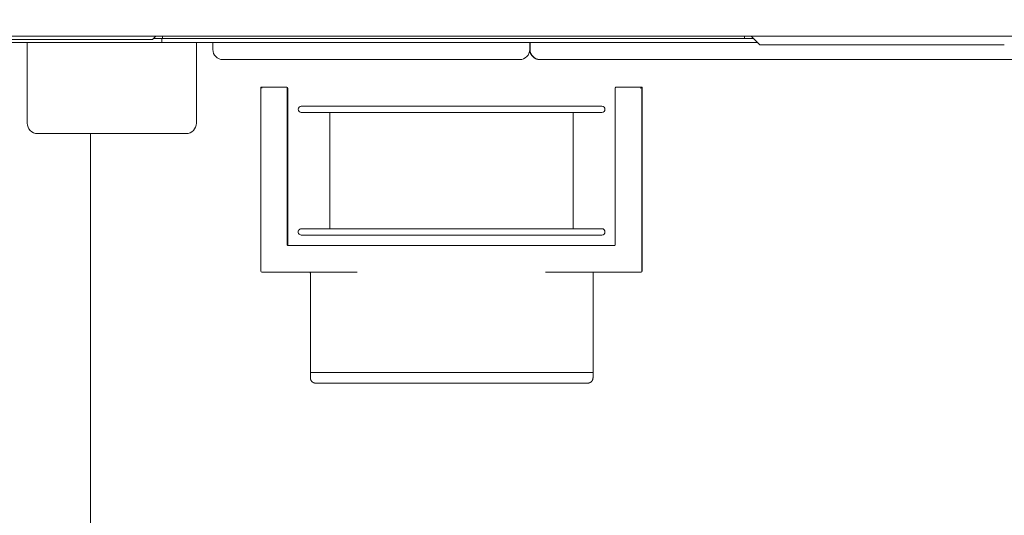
# Model space of a CAD drawing. Extents: x 0 to 59450, y 0 to 42050.
# Tile 108 of 256: x 27082 to 28012, y 6784 to 7252. Entities that reach past the tile are written whole.
import ezdxf

# ---------------------------------------------------------------- set-up
doc = ezdxf.new("R2010")
doc.units = 0
doc.header["$LTSCALE"] = 20
doc.header["$MEASUREMENT"] = 0
doc.layers.get('0').update_dxf_attribs({"linetype": 'CONTINUOUS'})
doc.layers.get('Defpoints').update_dxf_attribs({"linetype": 'CONTINUOUS'})
doc.dimstyles.new('DXF001', dxfattribs={"dimtxt": 3.1, "dimasz": 2, "dimexe": 2, "dimexo": 0.8, "dimgap": 0.09, "dimtad": 1, "dimdsep": 46, "dimtxsty": 'STANDARD', "dimcen": 0.09, "dimazin": 2, "dimtfac": 0.645161, "dimtdec": 4, "dimtmove": 0, "dimatfit": 3, "dimfxl": 1, "dimtvp": 0.66129, "dimtolj": 1, "dimtzin": 0, "dimarcsym": 0})

# ---------------------------------------------------------------- blocks, each defined once
blk = doc.blocks.new('_OPEN')
at = {"color": 0, "linetype": 'ByBlock', "lineweight": -2}
for p, q in [((-1, 0.166667), (0, 0)), ((0, 0), (-1, -0.166667)), ((0, 0), (-1, 0))]:
    blk.add_line(p, q, dxfattribs=at)
blk = doc.blocks.new('*D30')
at = {"color": 0, "linetype": 'Continuous', "lineweight": -2}
for p, q in [((29198.94, 9314.54), (23516.2, 9314.54)), ((23518.2, 9312.54), (23518.2, 6317.04)), ((29202.69, 6315.04), (23516.2, 6315.04))]:
    blk.add_line(p, q, dxfattribs=at)
at = {"layer": 'Defpoints', "color": 0, "linetype": 'Continuous'}
for p in [(29199.74, 9314.54), (23518.2, 6315.04), (29203.49, 6315.04)]:
    blk.add_point(p, dxfattribs=at)
at = {"color": 0, "linetype": 'Continuous', "lineweight": -2, "xscale": 2, "yscale": 2, "zscale": 2}
for p, rotation in [((23518.2, 9314.54), 90), ((23518.2, 6315.04), 270)]:
    blk.add_blockref('_OPEN', p, dxfattribs=dict(at, rotation=rotation))
at = {"color": 0, "linetype": 'Continuous', "lineweight": 13, "insert": (23468.11, 7988.69), "char_height": 100, "attachment_point": 5, "rotation": 90}
blk.add_mtext('\\A1;\\A1;3000', dxfattribs=at)

msp = doc.modelspace()

# ---------------------------------------------------------------- linework, layer by layer
at = {"color": 3, "linetype": 'Continuous', "lineweight": 13}
for p, q in [((25290.108, 7236.774), (28972.067, 7236.774)), ((27175.81, 7233.774), (26995.815, 7233.774)), ((27177.416, 7230.774), (26997.421, 7230.774)), ((27088.624, 7230.774), (27088.624, 7154.774)), ((27206.019, 7233.774), (27175.81, 7233.774)), ((27216.017, 7230.774), (27177.416, 7230.774)), ((27207.136, 7233.774), (27206.019, 7233.774)), ((27207.137, 7233.773), (27210.137, 7236.774)), ((27208.137, 7234.774), (27216.017, 7234.774)), ((27216.018, 7234.774), (27216.018, 7230.774)), ((27216.018, 7234.774), (27255.739, 7234.774)), ((27255.739, 7230.774), (27216.018, 7230.774)), ((27216.578, 7236.774), (27216.578, 7234.774)), ((27248.624, 7154.774), (27248.624, 7230.774)), ((27255.739, 7234.774), (27725.727, 7234.774)), ((27725.727, 7230.774), (27255.739, 7230.774)), ((27264.124, 7224.274), (27264.124, 7230.774)), ((27563.624, 7230.775), (27563.624, 7224.274)), ((27563.919, 7230.774), (27563.919, 7224.275)), ((27725.727, 7234.774), (27766.006, 7234.774)), ((27766.006, 7230.774), (27725.727, 7230.774)), ((27766.006, 7234.774), (27767.123, 7234.774)), ((27767.123, 7230.774), (27766.006, 7230.774)), ((27766.565, 7234.774), (27766.565, 7236.775)), ((27767.123, 7234.774), (27775.006, 7234.774)), ((27779.005, 7230.774), (27767.123, 7230.774)), ((27773.005, 7236.774), (27781.005, 7228.774)), ((27563.965, 7221.745), (27563.949, 7221.807)), ((27805.83, 7228.774), (27781.005, 7228.774)), ((27985.826, 7228.774), (27805.83, 7228.774)), ((28011, 7228.774), (27985.826, 7228.774)), ((28012.117, 7228.774), (28011, 7228.774)), ((27554.124, 7214.774), (27273.624, 7214.774)), ((27564.849, 7219.609), (27564.883, 7219.55)), ((27566.52, 7217.445), (27566.459, 7217.504)), ((27568.674, 7215.88), (27568.615, 7215.912)), ((27568.674, 7215.88), (27568.756, 7215.838)), ((27573.123, 7214.773), (27573.03, 7214.774)), ((27573.419, 7214.774), (27573.124, 7214.774)), ((27574.152, 7214.774), (27573.419, 7214.774)), ((28373.696, 7214.774), (27574.152, 7214.774)), ((27333.427, 7188.774), (27309.427, 7188.774)), ((27309.427, 7188.774), (27309.427, 7014.775)), ((27309.444, 7188.754), (27309.45, 7188.749)), ((27309.45, 7188.749), (27309.456, 7188.742)), ((27309.456, 7188.742), (27309.462, 7188.735)), ((27309.462, 7188.735), (27309.469, 7188.728)), ((27309.469, 7188.728), (27309.477, 7188.72)), ((27309.477, 7188.72), (27309.485, 7188.711)), ((27309.485, 7188.711), (27309.494, 7188.702)), ((27309.494, 7188.702), (27309.504, 7188.692)), ((27309.504, 7188.692), (27309.514, 7188.682)), ((27309.514, 7188.682), (27309.524, 7188.671)), ((27309.524, 7188.671), (27309.535, 7188.659)), ((27309.535, 7188.659), (27309.546, 7188.648)), ((27309.546, 7188.648), (27309.558, 7188.635)), ((27309.558, 7188.635), (27309.57, 7188.623)), ((27309.57, 7188.623), (27309.582, 7188.61)), ((27309.582, 7188.61), (27309.595, 7188.596)), ((27309.595, 7188.596), (27309.609, 7188.583)), ((27309.609, 7188.583), (27309.622, 7188.569)), ((27309.934, 7188.264), (27309.953, 7188.247)), ((27309.953, 7188.247), (27309.971, 7188.23)), ((27309.971, 7188.23), (27309.99, 7188.212)), ((27309.99, 7188.212), (27310.009, 7188.195)), ((27310.009, 7188.195), (27310.028, 7188.177)), ((27333.832, 7188.774), (27333.427, 7188.774)), ((27334.426, 7187.773), (27334.425, 7187.821)), ((27334.427, 7039.774), (27334.427, 7187.774)), ((27334.831, 7187.774), (27334.831, 7039.774)), ((27644.419, 7187.773), (27644.419, 7039.774)), ((27645.417, 7188.774), (27645.37, 7188.772)), ((27645.419, 7188.774), (27669.418, 7188.774)), ((27668.824, 7188.195), (27668.805, 7188.177)), ((27668.843, 7188.212), (27668.824, 7188.195)), ((27668.862, 7188.23), (27668.843, 7188.212)), ((27668.88, 7188.247), (27668.862, 7188.23)), ((27668.899, 7188.264), (27668.88, 7188.247)), ((27668.918, 7188.281), (27668.899, 7188.264)), ((27669.215, 7188.569), (27669.201, 7188.554)), ((27669.229, 7188.583), (27669.215, 7188.569)), ((27669.242, 7188.596), (27669.229, 7188.583)), ((27669.256, 7188.61), (27669.242, 7188.596)), ((27669.268, 7188.623), (27669.256, 7188.61)), ((27669.281, 7188.635), (27669.268, 7188.623)), ((27669.293, 7188.648), (27669.281, 7188.635)), ((27669.304, 7188.659), (27669.293, 7188.648)), ((27669.315, 7188.671), (27669.304, 7188.659)), ((27669.326, 7188.682), (27669.315, 7188.671)), ((27669.336, 7188.692), (27669.326, 7188.682)), ((27669.418, 7188.774), (27669.418, 7014.774)), ((27669.823, 7188.774), (27669.418, 7188.774)), ((27669.823, 7179.772), (27669.823, 7188.774)), ((27669.418, 7181.774), (27669.451, 7181.774)), ((27669.425, 7104.739), (27669.425, 7180.774)), ((27669.427, 7181.712), (27669.428, 7181.769)), ((27669.427, 7181.654), (27669.427, 7181.712)), ((27669.427, 7181.595), (27669.427, 7181.654)), ((27669.427, 7181.535), (27669.427, 7181.595)), ((27669.427, 7181.475), (27669.427, 7181.535)), ((27669.427, 7181.413), (27669.427, 7181.475)), ((27669.427, 7181.351), (27669.427, 7181.413)), ((27669.427, 7181.289), (27669.427, 7181.351)), ((27669.427, 7181.226), (27669.427, 7181.289)), ((27669.427, 7181.162), (27669.427, 7181.226)), ((27669.427, 7181.098), (27669.427, 7181.162)), ((27669.427, 7181.033), (27669.427, 7181.098)), ((27669.427, 7180.969), (27669.427, 7181.033)), ((27669.427, 7180.903), (27669.427, 7180.969)), ((27669.427, 7180.838), (27669.427, 7180.903)), ((27669.427, 7180.773), (27669.427, 7180.838)), ((27669.428, 7181.985), (27669.429, 7182.036)), ((27669.428, 7181.933), (27669.428, 7181.985)), ((27669.428, 7181.879), (27669.428, 7181.933)), ((27669.428, 7181.824), (27669.428, 7181.879)), ((27669.428, 7181.769), (27669.428, 7181.824)), ((27669.429, 7182.181), (27669.43, 7182.226)), ((27669.429, 7182.134), (27669.429, 7182.181)), ((27669.429, 7182.086), (27669.429, 7182.134)), ((27669.429, 7182.036), (27669.429, 7182.086)), ((27669.43, 7182.353), (27669.431, 7182.391)), ((27669.43, 7182.312), (27669.43, 7182.353)), ((27669.43, 7182.27), (27669.43, 7182.312)), ((27669.43, 7182.226), (27669.43, 7182.27)), ((27669.431, 7182.463), (27669.432, 7182.496)), ((27669.431, 7182.428), (27669.431, 7182.463)), ((27669.431, 7182.391), (27669.431, 7182.428)), ((27669.432, 7182.555), (27669.433, 7182.58)), ((27669.432, 7182.527), (27669.432, 7182.555)), ((27669.432, 7182.496), (27669.432, 7182.527)), ((27669.433, 7182.58), (27669.433, 7182.607)), ((27669.434, 7182.682), (27669.434, 7182.683)), ((27669.451, 7181.774), (27669.78, 7181.774)), ((27669.778, 7181.773), (27669.779, 7181.829)), ((27669.779, 7181.885), (27669.78, 7181.939)), ((27669.779, 7181.829), (27669.779, 7181.885)), ((27669.78, 7181.992), (27669.781, 7182.044)), ((27669.78, 7181.939), (27669.78, 7181.992)), ((27669.781, 7182.095), (27669.782, 7182.144)), ((27669.781, 7182.044), (27669.781, 7182.095)), ((27669.782, 7182.193), (27669.783, 7182.239)), ((27669.782, 7182.144), (27669.782, 7182.193)), ((27669.783, 7182.284), (27669.784, 7182.328)), ((27669.783, 7182.239), (27669.783, 7182.284)), ((27669.784, 7182.37), (27669.785, 7182.41)), ((27669.784, 7182.328), (27669.784, 7182.37)), ((27669.785, 7182.41), (27669.786, 7182.448)), ((27669.786, 7182.484), (27669.787, 7182.519)), ((27669.786, 7182.448), (27669.786, 7182.484)), ((27669.796, 7182.774), (27669.796, 7182.766)), ((27669.816, 7179.774), (27669.816, 7014.774)), ((27347.678, 7170.774), (27631.678, 7170.774)), ((27347.678, 7170.774), (27631.678, 7170.774)), ((27631.678, 7164.774), (27347.678, 7164.774)), ((27631.678, 7164.774), (27347.678, 7164.774)), ((27374.678, 7164.774), (27374.678, 7054.774)), ((27604.678, 7054.774), (27604.678, 7164.774)), ((27098.624, 7144.774), (27238.624, 7144.774)), ((27148.624, 7144.774), (27148.624, 6341.674)), ((27347.678, 7054.774), (27631.678, 7054.774)), ((27347.678, 7054.774), (27631.678, 7054.774)), ((27347.678, 7048.774), (27631.678, 7048.774)), ((27347.678, 7048.774), (27631.678, 7048.774)), ((27334.83, 7039.774), (27334.831, 7039.726)), ((27335.426, 7038.773), (27335.378, 7038.775)), ((27335.427, 7038.774), (27643.419, 7038.774)), ((27643.42, 7038.773), (27643.468, 7038.775)), ((27310.427, 7013.774), (27400.366, 7013.774)), ((27356.269, 7012.859), (27356.269, 6918.772)), ((27356.271, 7012.859), (27356.271, 7012.857)), ((27356.278, 7012.774), (27356.277, 7012.776)), ((27668.418, 7013.774), (27578.48, 7013.774)), ((27623.4, 6918.772), (27623.4, 7012.954)), ((27624.385, 7013.774), (27624.337, 7013.773)), ((27668.816, 7013.774), (27668.419, 7013.774)), ((27356.269, 6918.774), (27415.85, 6918.774)), ((27356.269, 6918.772), (27356.269, 6913.773)), ((27415.85, 6918.774), (27562.981, 6918.774)), ((27562.981, 6918.774), (27623.4, 6918.774)), ((27623.4, 6913.773), (27623.4, 6918.772)), ((27356.271, 6913.773), (27356.272, 6913.654)), ((27415.885, 6908.774), (27361.269, 6908.774)), ((27563.016, 6908.774), (27415.885, 6908.774)), ((27618.4, 6908.774), (27563.016, 6908.774)), ((27618.399, 6908.774), (27618.518, 6908.775))]:
    msp.add_line(p, q, dxfattribs=at)
for centre, radius, start, end in [((27273.624, 7224.274), 9.5, 180, 270), ((27554.124, 7224.274), 9.5, 270, 360), ((27583.178, 7224.403), 19.553, 180.376093, 180.803196), ((27570.921, 7224.185), 7.295, 180.438511, 181.312415), ((27571.791, 7224.208), 8.165, 181.333579, 181.840331), ((27590.007, 7224.951), 26.396, 182.182758, 182.304732), ((27573.567, 7224.307), 9.944, 182.402542, 182.76073), ((27571.66, 7224.183), 8.033, 182.535159, 183.007225), ((27572.998, 7224.251), 9.373, 182.993993, 183.38926), ((27573.816, 7224.322), 10.194, 183.51606, 183.873669), ((27573.204, 7224.275), 9.579, 183.840643, 184.223431), ((27572.971, 7224.251), 9.346, 184.178566, 184.57232), ((27573.155, 7224.276), 9.531, 184.637659, 185.023181), ((27573.232, 7224.28), 9.608, 185.005095, 185.387003), ((27573.183, 7224.271), 9.558, 185.362854, 185.746798), ((27573.167, 7224.28), 9.544, 185.810125, 186.194781), ((27573.187, 7224.264), 9.561, 186.08511, 186.468775), ((27573.198, 7224.277), 9.573, 186.536033, 186.919193), ((27573.198, 7224.288), 9.575, 186.986755, 187.369841), ((27573.199, 7224.27), 9.574, 187.26116, 187.644118), ((27573.205, 7224.282), 9.581, 187.71337, 188.096028), ((27573.208, 7224.279), 9.584, 188.07693, 188.459386), ((27573.21, 7224.277), 9.586, 188.441967, 188.824224), ((27573.213, 7224.289), 9.591, 188.89427, 189.276377), ((27573.216, 7224.287), 9.594, 189.25958, 189.641497), ((27573.217, 7224.269), 9.591, 189.538201, 189.919985), ((27573.22, 7224.297), 9.599, 190.080366, 190.461996), ((27573.22, 7224.28), 9.596, 190.359492, 190.741016), ((27573.222, 7224.278), 9.597, 190.727007, 191.108406), ((27573.223, 7224.291), 9.601, 191.182583, 191.563902), ((27573.223, 7224.289), 9.6, 191.552065, 191.933289), ((27573.222, 7224.286), 9.599, 191.921718, 192.302887), ((27573.223, 7224.285), 9.599, 192.291538, 192.672638), ((27573.222, 7224.283), 9.598, 192.661464, 193.042543), ((27573.221, 7224.281), 9.596, 193.033543, 193.414598), ((27573.221, 7224.294), 9.6, 193.490923, 193.871961), ((27573.219, 7224.292), 9.598, 193.86534, 194.24634), ((27573.216, 7224.275), 9.591, 194.150698, 194.531776), ((27573.419, 7224.274), 9.5, 180, 270), ((27573.211, 7224.288), 9.589, 194.612393, 194.993583), ((27583.749, 7227.471), 20.595, 196.142038, 196.675804), ((27571.373, 7223.698), 7.658, 196.205124, 197.300572), ((27572.128, 7223.929), 8.447, 197.27137, 197.915443), ((27588.733, 7229.563), 25.982, 198.473741, 198.636596), ((27573.698, 7224.492), 10.114, 198.629624, 199.092239), ((27571.872, 7223.828), 8.171, 198.888064, 199.49808), ((27573.058, 7224.247), 9.429, 199.486454, 200.002661), ((27573.75, 7224.51), 10.17, 200.063857, 200.534805), ((27573.141, 7224.288), 9.521, 200.571691, 201.077808), ((27572.917, 7224.187), 9.276, 200.993678, 201.515065), ((27573.086, 7224.27), 9.464, 201.604152, 202.114735), ((27573.164, 7224.283), 9.541, 202.013698, 202.51928), ((27573.128, 7224.28), 9.507, 202.583058, 203.090847), ((27573.122, 7224.277), 9.5, 203.089903, 203.598251), ((27573.15, 7224.291), 9.531, 203.608349, 204.115109), ((27573.165, 7224.301), 9.549, 204.129174, 204.634984), ((27573.172, 7224.306), 9.557, 204.649623, 205.155071), ((27573.18, 7224.301), 9.563, 205.105624, 205.610654), ((27573.19, 7224.31), 9.575, 205.631933, 206.136364), ((27573.198, 7224.318), 9.586, 206.155044, 206.659011), ((27573.206, 7224.325), 9.596, 206.680902, 207.184453), ((27573.212, 7224.322), 9.6, 207.14927, 207.652474), ((27573.218, 7224.33), 9.609, 207.677986, 208.18084), ((27573.224, 7224.326), 9.612, 208.146577, 208.649156), ((27573.227, 7224.334), 9.619, 208.681365, 209.183692), ((27573.23, 7224.331), 9.621, 209.156658, 209.658796), ((27573.234, 7224.339), 9.628, 209.691048, 210.193025), ((27573.166, 7224.285), 9.541, 209.750916, 210.162197), ((27573.236, 7224.347), 9.633, 210.228381, 210.730251), ((27573.167, 7224.295), 9.547, 210.217528, 210.628775), ((27573.172, 7224.293), 9.55, 210.603331, 211.014476), ((27573.235, 7224.344), 9.631, 210.714021, 211.215822), ((27573.172, 7224.305), 9.557, 211.073499, 211.484576), ((27573.237, 7224.34), 9.631, 211.192846, 211.694623), ((27573.174, 7224.289), 9.55, 211.396504, 211.807543), ((27573.237, 7224.337), 9.629, 211.678862, 212.180663), ((27573.175, 7224.301), 9.557, 211.86188, 212.272904), ((27573.236, 7224.345), 9.633, 212.222346, 212.724206), ((27573.174, 7224.298), 9.555, 212.26504, 212.676063), ((27573.176, 7224.296), 9.555, 212.659257, 213.070324), ((27573.233, 7224.341), 9.628, 212.715643, 213.21762), ((27573.174, 7224.308), 9.56, 213.132394, 213.543512), ((27573.232, 7224.338), 9.626, 213.201643, 213.703761), ((27573.171, 7224.291), 9.549, 213.470548, 213.881761), ((27573.227, 7224.345), 9.625, 213.759042, 214.261368), ((27573.173, 7224.302), 9.556, 213.9338, 214.34511), ((27573.225, 7224.33), 9.615, 214.192517, 214.695067), ((27573.168, 7224.3), 9.551, 214.346247, 214.757706), ((27573.218, 7224.337), 9.614, 214.753391, 215.25624), ((27573.166, 7224.283), 9.539, 214.685531, 215.097135), ((27573.162, 7224.294), 9.543, 215.161834, 215.573638), ((27573.214, 7224.333), 9.608, 215.250577, 215.753734), ((27573.16, 7224.291), 9.539, 215.56958, 215.981579), ((27573.209, 7224.329), 9.601, 215.751634, 216.255186), ((27573.155, 7224.302), 9.541, 216.049504, 216.461761), ((27573.203, 7224.313), 9.587, 216.202062, 216.705996), ((27573.151, 7224.285), 9.528, 216.394699, 216.80719), ((27573.194, 7224.32), 9.584, 216.769819, 217.27422), ((27573.145, 7224.282), 9.522, 216.812185, 217.224964), ((27573.141, 7224.278), 9.516, 217.224567, 217.637656), ((27573.187, 7224.315), 9.576, 217.274748, 217.779637), ((27573.132, 7224.273), 9.506, 217.646988, 218.060496), ((27573.178, 7224.309), 9.564, 217.787774, 218.293293), ((27573.128, 7224.271), 9.502, 218.064313, 218.47807), ((27573.171, 7224.294), 9.55, 218.247659, 218.753649), ((27573.125, 7224.27), 9.498, 218.486736, 218.900686), ((27573.163, 7224.291), 9.542, 218.769466, 219.275887), ((27573.114, 7224.248), 9.476, 218.838723, 219.25335), ((27573.092, 7224.247), 9.458, 219.330488, 219.746322), ((27573.15, 7224.294), 9.533, 219.338983, 219.846331), ((27573.101, 7224.258), 9.473, 219.763602, 220.178815), ((27573.126, 7224.254), 9.49, 219.755566, 220.264569), ((27573.134, 7224.278), 9.511, 220.139176, 220.55234), ((27573.133, 7224.275), 9.508, 220.32936, 220.837881), ((27573.071, 7224.22), 9.425, 220.537542, 220.954785), ((27573.17, 7224.301), 9.553, 220.814151, 221.319936), ((27572.929, 7224.104), 9.242, 220.989999, 221.416337), ((27573.095, 7224.238), 9.455, 221.332803, 221.844037), ((27573.098, 7224.252), 9.467, 221.408157, 221.822807), ((27573.548, 7224.656), 10.071, 221.830959, 222.218493), ((27572.894, 7224.062), 9.188, 221.859863, 222.386077), ((27572.935, 7224.107), 9.248, 222.248845, 222.67741), ((27573.128, 7224.268), 9.501, 222.352918, 222.861597), ((27571.956, 7223.215), 7.924, 222.735867, 223.248034), ((27573.954, 7225.052), 10.639, 222.928324, 223.382649), ((27573.347, 7224.467), 9.795, 223.007119, 223.395925), ((27572.881, 7224.033), 9.159, 223.362409, 223.890073), ((27585.146, 7235.641), 26.045, 223.424983, 223.557311), ((27572.047, 7223.276), 8.033, 224.02131, 224.571828), ((27570.958, 7222.158), 6.473, 223.733234, 224.479721), ((27571.433, 7222.666), 7.167, 224.54518, 225.495712), ((27570.599, 7221.785), 5.956, 224.339635, 225.151414), ((27570.994, 7222.189), 6.521, 225.190239, 225.932325), ((27579.951, 7231.154), 19.192, 225.121333, 225.58627), ((27579.835, 7231.396), 19.285, 226.335905, 226.785577), ((27571.596, 7222.562), 7.206, 226.43322, 227.352394), ((27572.191, 7223.199), 8.077, 227.309645, 227.842043), ((27584.144, 7236.736), 26.136, 228.334973, 228.463085), ((27573.347, 7224.555), 9.859, 228.489436, 228.865525), ((27572.125, 7223.099), 7.958, 228.594603, 229.089952), ((27572.999, 7224.126), 9.306, 229.165594, 229.580127), ((27573.523, 7224.753), 10.123, 229.625988, 230.000857), ((27573.134, 7224.276), 9.508, 229.9498, 230.350885), ((27572.995, 7224.117), 9.297, 230.385117, 230.797493), ((27573.111, 7224.26), 9.481, 230.796736, 231.200319), ((27573.166, 7224.334), 9.574, 231.220781, 231.62041), ((27573.136, 7224.284), 9.516, 231.575391, 231.976996), ((27573.131, 7224.289), 9.516, 232.023222, 232.42541), ((27573.146, 7224.314), 9.545, 232.439022, 232.840033), ((27573.156, 7224.315), 9.552, 232.796013, 233.19635), ((27573.157, 7224.321), 9.558, 233.218452, 233.618586), ((27573.163, 7224.33), 9.568, 233.620033, 234.0199), ((27573.168, 7224.342), 9.581, 234.035254, 234.434696), ((27573.173, 7224.338), 9.581, 234.400491, 234.799603), ((27573.176, 7224.363), 9.603, 234.871779, 235.270586), ((27573.181, 7224.359), 9.602, 235.230354, 235.628899), ((27573.182, 7224.356), 9.6, 235.610725, 236.00899), ((27573.188, 7224.366), 9.612, 236.018103, 236.416139), ((27573.187, 7224.377), 9.621, 236.453601, 236.851407), ((27573.192, 7224.373), 9.62, 236.8133, 237.21092), ((27573.193, 7224.384), 9.63, 237.24128, 237.638715), ((27573.195, 7224.38), 9.628, 237.615843, 238.013132), ((27573.196, 7224.391), 9.637, 238.043334, 238.440484), ((27573.198, 7224.387), 9.635, 238.418286, 238.815331), ((27573.199, 7224.398), 9.644, 238.845122, 239.242071), ((27573.199, 7224.394), 9.641, 239.2277, 239.62459), ((27573.199, 7224.39), 9.638, 239.610629, 240.007473), ((27573.2, 7224.4), 9.647, 240.036501, 240.433318), ((27573.199, 7224.396), 9.643, 240.427013, 240.823833), ((27573.198, 7224.392), 9.639, 240.817828, 241.214672), ((27573.199, 7224.404), 9.65, 241.242454, 241.639258), ((27577.837, 7233.64), 19.984, 242.70676, 243.308448), ((27573.215, 7224.457), 9.705, 242.646774, 243.193139), ((27573.22, 7224.468), 9.717, 243.195323, 243.741024), ((27572.269, 7222.421), 7.46, 242.810005, 244.040702), ((27573.218, 7224.463), 9.712, 243.737724, 244.283809), ((27572.641, 7223.17), 8.296, 243.996703, 244.715328), ((27573.201, 7224.435), 9.679, 244.301534, 244.849483), ((27573.192, 7224.414), 9.656, 244.842971, 245.39239), ((27579.909, 7239.268), 25.958, 245.386437, 245.565484), ((27573.318, 7224.746), 10.01, 245.533062, 246.046402), ((27573.179, 7224.395), 9.633, 245.417848, 245.968688), ((27572.572, 7222.974), 8.088, 245.776086, 246.452481), ((27573.171, 7224.366), 9.604, 245.939265, 246.491489), ((27573.079, 7224.143), 9.363, 246.464391, 247.035186), ((27573.156, 7224.343), 9.577, 246.519555, 247.073513), ((27573.366, 7224.86), 10.134, 247.122367, 247.641741), ((27573.145, 7224.311), 9.543, 247.058486, 247.614157), ((27573.127, 7224.279), 9.506, 247.643776, 248.20054), ((27573.129, 7224.283), 9.511, 247.643903, 248.201698), ((27573.046, 7224.066), 9.279, 248.175905, 248.748794), ((27573.121, 7224.256), 9.482, 248.183317, 248.74261), ((27573.112, 7224.242), 9.466, 248.762541, 249.323201), ((27573.111, 7224.244), 9.468, 248.774168, 249.334682), ((27573.141, 7224.317), 9.547, 249.318599, 249.873786), ((27573.111, 7224.23), 9.455, 249.304273, 249.864892), ((27573.123, 7224.281), 9.507, 249.902348, 250.460305), ((27573.115, 7224.256), 9.48, 249.895716, 250.455293), ((27573.121, 7224.257), 9.484, 250.421781, 250.980587), ((27573.12, 7224.257), 9.483, 250.427602, 250.986459), ((27573.127, 7224.294), 9.521, 251.018351, 251.575567), ((27573.122, 7224.277), 9.503, 251.017828, 251.57609), ((27573.132, 7224.3), 9.527, 251.557162, 252.113499), ((27573.126, 7224.277), 9.504, 251.550579, 252.108314), ((27573.132, 7224.316), 9.543, 252.145765, 252.701889), ((27573.126, 7224.299), 9.525, 252.151159, 252.708289), ((27573.134, 7224.303), 9.532, 252.666735, 253.222565), ((27573.13, 7224.29), 9.518, 252.666328, 253.222972), ((27573.135, 7224.326), 9.553, 253.26016, 253.815495), ((27573.131, 7224.313), 9.539, 253.259753, 253.815901), ((27573.138, 7224.327), 9.555, 253.800078, 254.35505), ((27573.135, 7224.314), 9.542, 253.793739, 254.349483), ((27573.137, 7224.328), 9.556, 254.358358, 254.913027), ((27573.133, 7224.317), 9.544, 254.364001, 254.91933), ((27573.14, 7224.339), 9.567, 254.914962, 255.469384), ((27573.137, 7224.329), 9.557, 254.914675, 255.469671), ((27573.137, 7224.34), 9.568, 255.485452, 256.039629), ((27573.135, 7224.332), 9.559, 255.485206, 256.039874), ((27573.14, 7224.342), 9.57, 256.026166, 256.58016), ((27573.138, 7224.335), 9.563, 256.025956, 256.58037), ((27573.139, 7224.354), 9.581, 256.60512, 257.158966), ((27573.137, 7224.348), 9.576, 256.604952, 257.159134), ((27573.14, 7224.345), 9.573, 257.137899, 257.691643), ((27573.14, 7224.341), 9.569, 257.13173, 257.685724), ((27573.139, 7224.358), 9.585, 257.715671, 258.269353), ((27573.137, 7224.355), 9.583, 257.721652, 258.275473), ((27573.141, 7224.35), 9.578, 258.249334, 258.802989), ((27573.14, 7224.348), 9.576, 258.249287, 258.803036), ((27573.137, 7224.352), 9.579, 258.825943, 259.379626), ((27573.137, 7224.35), 9.578, 258.8259, 259.379668), ((27573.139, 7224.355), 9.582, 259.371803, 259.925536), ((27573.139, 7224.356), 9.584, 259.371854, 259.925485), ((27573.137, 7224.347), 9.574, 259.930991, 260.48484), ((27573.138, 7224.355), 9.582, 259.931229, 260.484603), ((27573.138, 7224.35), 9.578, 260.482439, 261.036414), ((27573.138, 7224.353), 9.58, 260.482517, 261.036335), ((27573.136, 7224.353), 9.58, 261.051498, 261.605677), ((27573.134, 7224.34), 9.567, 261.051124, 261.60605), ((27573.136, 7224.346), 9.573, 261.598831, 262.153211), ((27573.138, 7224.358), 9.586, 261.599187, 262.152854), ((27573.134, 7224.339), 9.566, 262.158684, 262.713357), ((27573.143, 7224.411), 9.639, 262.160782, 262.711259), ((27573.134, 7224.343), 9.57, 262.714047, 263.268995), ((27573.133, 7224.334), 9.561, 262.713787, 263.269255), ((27573.131, 7224.326), 9.552, 263.278951, 263.834279), ((27573.109, 7224.149), 9.375, 263.280802, 263.847875), ((27573.132, 7224.33), 9.557, 263.827046, 264.382722), ((27573.139, 7224.387), 9.615, 263.822734, 264.373908), ((27573.13, 7224.324), 9.55, 264.392645, 264.948781), ((27573.2, 7225.009), 10.239, 264.379007, 264.893842), ((27573.114, 7224.184), 9.41, 264.969271, 265.53808), ((27573.13, 7224.319), 9.545, 264.94576, 265.502324), ((27573.128, 7224.302), 9.528, 265.506283, 266.063413), ((27573.006, 7222.848), 8.07, 265.559488, 266.238549), ((27573.128, 7224.308), 9.534, 266.063208, 266.620809), ((27573.177, 7224.754), 9.983, 265.981304, 266.496659), ((27573.125, 7224.293), 9.52, 266.636371, 267.194521), ((27574.198, 7241.195), 26.455, 266.464401, 266.640145), ((27573.031, 7222.984), 8.208, 267.318716, 268.047413), ((27573.127, 7224.287), 9.514, 267.181958, 267.74077), ((27573.125, 7224.266), 9.492, 267.749171, 268.30905), ((27573.008, 7222.1), 7.324, 267.99477, 269.251567), ((27573.125, 7224.26), 9.486, 268.304857, 268.864924), ((27573.339, 7234.406), 19.633, 268.75384, 269.368224), ((27573.123, 7224.281), 9.508, 268.880729, 269.440032), ((27309.433, 7188.778), 0.00779, 216.512249, 228.508644), ((27309.534, 7188.87), 0.145, 222.698345, 223.794845), ((27309.856, 7189.167), 0.583, 223.000074, 223.373471), ((27310.494, 7189.757), 1.452, 222.975939, 223.166652), ((27311.544, 7190.749), 2.896, 223.27401, 223.389315), ((27313.034, 7192.16), 4.948, 223.418689, 223.497811), ((27320.556, 7199.139), 15.208, 224.029808, 224.105102), ((27318.241, 7196.875), 11.97, 224.037992, 224.135686), ((27317.027, 7195.694), 10.277, 224.124103, 224.240099), ((27316.033, 7194.765), 8.916, 224.417231, 224.553873), ((27315.428, 7194.172), 8.069, 224.567336, 224.720925), ((27314.864, 7193.581), 7.252, 224.543766, 224.716944), ((27314.508, 7193.266), 6.778, 224.941904, 225.130668), ((27314.157, 7192.894), 6.266, 225.00438, 225.210882), ((27313.882, 7192.624), 5.881, 225.259911, 225.483031), ((27313.559, 7192.306), 5.428, 225.558559, 225.803484), ((27313.45, 7192.183), 5.263, 225.720422, 225.975313), ((27313.444, 7192.187), 5.262, 226.050577, 226.308629), ((27313.72, 7192.487), 5.67, 226.38225, 226.624623), ((27314.446, 7193.218), 6.7, 226.408722, 226.614987), ((27315.245, 7194.088), 7.882, 226.737486, 226.91492), ((27316.31, 7195.181), 9.407, 226.723892, 226.873451), ((27317.661, 7196.631), 11.389, 226.901368, 227.025947), ((27319.963, 7199.115), 14.776, 227.060661, 227.157518), ((27323.375, 7202.815), 19.808, 227.198903, 227.271792), ((27295.014, 7172.011), 22.063, 47.048135, 47.115866), ((27298.886, 7176.217), 16.346, 46.843696, 46.935401), ((27300.855, 7178.343), 13.448, 46.658296, 46.770085), ((27302.327, 7179.874), 11.324, 46.622447, 46.755949), ((27303.464, 7181.092), 9.659, 46.405961, 46.56302), ((27304.562, 7182.279), 8.041, 46.052933, 46.241651), ((27305.279, 7182.996), 7.028, 45.986069, 46.203313), ((27305.916, 7183.675), 6.097, 45.603741, 45.854398), ((27306.432, 7184.199), 5.362, 45.340889, 45.627126), ((27306.934, 7184.724), 4.635, 44.864188, 45.196155), ((27307.091, 7184.871), 4.421, 44.59964, 44.947432), ((27307.083, 7184.867), 4.429, 44.220821, 44.566615), ((27307.648, 7185.437), 3.626, 43.562624, 43.992014), ((27308.286, 7186.035), 2.752, 43.113924, 43.695743), ((27307.818, 7185.585), 3.401, 42.81693, 43.258754), ((27299.608, 7177.987), 14.587, 42.698303, 42.791472), ((27308.55, 7186.28), 2.392, 41.226831, 41.959337), ((27308.901, 7186.59), 1.924, 39.756645, 41.161285), ((27306.481, 7184.505), 5.118, 39.678446, 40.371297), ((27333.322, 7186.788), 1.988, 83.83573, 87.016427), ((27333.484, 7187.98), 0.786, 80.040739, 86.246977), ((27333.47, 7187.889), 0.878, 76.498164, 80.210188), ((27333.069, 7186.703), 2.128, 72.21629, 73.453565), ((27333.408, 7187.751), 1.027, 69.508381, 72.34719), ((27333.483, 7187.896), 0.865, 67.167399, 70.774207), ((27333.434, 7187.788), 0.983, 63.892178, 67.031524), ((27333.832, 7187.774), 1, 0, 90), ((27333.399, 7187.726), 1.054, 60.715724, 63.635035), ((27333.423, 7187.773), 1.002, 57.52809, 60.634846), ((27333.435, 7187.785), 0.985, 54.52752, 57.7154), ((27333.425, 7187.773), 1.001, 51.326037, 54.476137), ((27333.42, 7187.767), 1.009, 48.199448, 51.332716), ((27333.421, 7187.77), 1.006, 44.966298, 48.114166), ((27333.422, 7187.77), 1.005, 41.877594, 45.027675), ((27333.419, 7187.769), 1.008, 38.637607, 41.771661), ((27333.418, 7187.767), 1.01, 35.563228, 38.68486), ((27333.415, 7187.766), 1.013, 32.413213, 35.512344), ((27333.416, 7187.767), 1.012, 29.303312, 32.385845), ((27333.412, 7187.767), 1.015, 26.16472, 29.214034), ((27333.413, 7187.768), 1.014, 23.113545, 26.13764), ((27333.407, 7187.766), 1.02, 20.100366, 23.076852), ((27333.41, 7187.768), 1.016, 17.117507, 20.070661), ((27333.411, 7187.771), 1.015, 14.029809, 16.947194), ((27333.406, 7187.768), 1.021, 11.258458, 14.120947), ((27333.379, 7187.765), 1.048, 8.372518, 11.118627), ((27333.411, 7187.772), 1.014, 5.471876, 8.259776), ((27333.48, 7187.777), 0.945, 2.674643, 5.611186), ((27646.401, 7187.673), 1.983, 173.930464, 177.112527), ((27645.212, 7187.833), 0.785, 170.13779, 176.346428), ((27645.303, 7187.821), 0.876, 166.65906, 170.372629), ((27646.484, 7187.425), 2.12, 162.370195, 163.608282), ((27645.442, 7187.758), 1.026, 159.642473, 162.482654), ((27645.295, 7187.832), 0.863, 157.271856, 160.880299), ((27645.404, 7187.783), 0.982, 153.959184, 157.100059), ((27645.464, 7187.75), 1.051, 150.830892, 153.751689), ((27645.42, 7187.773), 1, 147.626949, 150.735276), ((27645.407, 7187.785), 0.983, 144.66874, 147.858225), ((27645.419, 7187.774), 0.999, 141.383241, 144.534951), ((27645.425, 7187.77), 1.007, 138.293956, 141.428834), ((27645.422, 7187.772), 1.003, 135.116427, 138.265909), ((27645.423, 7187.772), 1.003, 131.970408, 135.122099), ((27645.424, 7187.769), 1.007, 128.749162, 131.884807), ((27645.424, 7187.769), 1.007, 125.671569, 128.794775), ((27645.425, 7187.765), 1.01, 122.471188, 125.571857), ((27645.425, 7187.766), 1.01, 119.403649, 122.487695), ((27645.425, 7187.762), 1.013, 116.256415, 119.307192), ((27645.425, 7187.762), 1.013, 113.222743, 116.248266), ((27645.425, 7187.758), 1.017, 110.171514, 113.149358), ((27645.424, 7187.759), 1.015, 107.182669, 110.137148), ((27645.422, 7187.761), 1.013, 104.176503, 107.095161), ((27645.423, 7187.757), 1.018, 101.336467, 104.200158), ((27645.426, 7187.728), 1.046, 98.400671, 101.14783), ((27645.421, 7187.761), 1.012, 95.623778, 98.412777), ((27645.415, 7187.831), 0.943, 92.719743, 95.657587), ((27672.256, 7184.593), 4.989, 139.6911, 140.401098), ((27669.896, 7186.62), 1.878, 138.821793, 140.260278), ((27670.239, 7186.318), 2.335, 138.031712, 138.78212), ((27678.861, 7178.322), 14.093, 137.206896, 137.303329), ((27670.951, 7185.631), 3.323, 136.576226, 137.029582), ((27670.496, 7186.092), 2.676, 136.446142, 137.042878), ((27671.114, 7185.49), 3.539, 135.850312, 136.291337), ((27671.661, 7184.953), 4.305, 135.42842, 135.784144), ((27671.651, 7184.944), 4.305, 134.896257, 135.254323), ((27671.8, 7184.822), 4.497, 134.79875, 135.140907), ((27672.28, 7184.302), 5.203, 134.218552, 134.514294), ((27672.769, 7183.804), 5.901, 133.991556, 134.251228), ((27673.367, 7183.19), 6.759, 133.792362, 134.018257), ((27674.032, 7182.498), 7.719, 133.604676, 133.801816), ((27675.036, 7181.407), 9.201, 133.284249, 133.449571), ((27676.05, 7180.317), 10.69, 133.091353, 133.233174), ((27677.318, 7178.995), 12.522, 133.076308, 133.196699), ((27678.964, 7177.21), 14.95, 132.910929, 133.011481), ((27682.038, 7173.851), 19.503, 132.730407, 132.807244), ((27657.484, 7200.743), 16.912, 312.537932, 312.62305), ((27660.323, 7197.643), 12.708, 312.666238, 312.778544), ((27661.92, 7195.908), 10.351, 312.815393, 312.952127), ((27663.147, 7194.594), 8.553, 312.931666, 313.095653), ((27664.05, 7193.634), 7.235, 313.067075, 313.259237), ((27664.859, 7192.78), 6.059, 313.218881, 313.446405), ((27665.157, 7192.478), 5.634, 313.366408, 313.608887), ((27665.135, 7192.489), 5.658, 313.694027, 313.932606), ((27664.992, 7192.647), 5.87, 313.862114, 314.089966), ((27664.593, 7193.045), 6.434, 314.176604, 314.381847), ((27664.237, 7193.429), 6.958, 314.266375, 314.45412), ((27663.769, 7193.86), 7.593, 314.698454, 314.86749), ((27663.268, 7194.389), 8.321, 314.74075, 314.893144), ((27662.451, 7195.204), 9.476, 314.915568, 315.047215), ((27661.502, 7196.144), 10.812, 315.075782, 315.189213), ((27659.825, 7197.811), 13.176, 315.185647, 315.277035), ((27657.453, 7200.16), 16.514, 315.278607, 315.350147), ((27677.417, 7180.736), 11.34, 135.375598, 135.445413), ((27675.815, 7182.312), 9.092, 135.268485, 135.350923), ((27674.451, 7183.647), 7.184, 135.082234, 135.18059), ((27673.305, 7184.768), 5.581, 134.800527, 134.919298), ((27672.348, 7185.748), 4.211, 134.813716, 134.95967), ((27671.56, 7186.572), 3.072, 135.033076, 135.215495), ((27670.93, 7187.184), 2.193, 134.476879, 134.711707), ((27670.434, 7187.682), 1.49, 133.992484, 134.303305), ((27670.059, 7188.08), 0.944, 133.986684, 134.418706), ((27669.792, 7188.361), 0.555, 133.62392, 134.254256), ((27669.608, 7188.553), 0.29, 132.377627, 133.403309), ((27669.496, 7188.679), 0.122, 131.756406, 133.678237), ((27669.44, 7188.744), 0.0363, 128.87501, 133.708134), ((27669.421, 7188.769), 0.00477, 117.035134, 140.284483), ((27690.358, 7182.301), 20.927, 178.95917, 179.070646), ((27681.796, 7182.443), 12.364, 179.082263, 179.240579), ((27667.762, 7183.029), 2.063, 346.078245, 346.607562), ((27669.026, 7182.737), 0.765, 345.935257, 347.02424), ((27668.938, 7182.761), 0.856, 346.786525, 347.415973), ((27666.954, 7183.131), 2.875, 348.833767, 348.978787), ((27668.75, 7182.794), 1.047, 348.316265, 348.756805), ((27668.953, 7182.751), 0.84, 348.92414, 349.507264), ((27668.812, 7182.791), 0.986, 348.716347, 349.201773), ((27668.723, 7182.794), 1.073, 349.939578, 350.376752), ((27668.79, 7182.777), 1.005, 350.648296, 351.115978), ((27668.815, 7182.781), 0.981, 350.674837, 351.155604), ((27668.796, 7182.781), 1, 351.338489, 351.807573), ((27668.786, 7182.791), 1.011, 351.330927, 351.794602), ((27668.793, 7182.786), 1.004, 352.005546, 352.470459), ((27696.174, 7182.046), 26.392, 178.903279, 178.973587), ((27668.794, 7182.782), 1.002, 352.703686, 353.168633), ((27686.973, 7182.17), 17.19, 178.533477, 178.627667), ((27691.381, 7182.14), 21.598, 178.82826, 178.90887), ((27668.792, 7182.778), 1.004, 353.389606, 353.851898), ((27681.583, 7182.352), 11.797, 178.503857, 178.619972), ((27683.82, 7182.3), 14.035, 178.631249, 178.737949), ((27678.029, 7182.406), 8.243, 178.085865, 178.237539), ((27668.79, 7182.787), 1.006, 353.382518, 353.843248), ((27674.252, 7182.553), 4.463, 177.883942, 178.103983), ((27674.825, 7182.512), 5.037, 177.846982, 178.070526), ((27668.79, 7182.791), 1.007, 354.067459, 354.525519), ((27668.79, 7182.783), 1.006, 354.073966, 354.533142), ((27678.872, 7182.347), 9.088, 177.566999, 177.657801), ((27668.789, 7182.774), 1.006, 355.477401, 355.933596), ((27670.384, 7182.702), 0.592, 174.369356, 175.712615), ((27671.627, 7182.643), 1.836, 176.781523, 177.19742), ((27668.787, 7182.778), 1.009, 356.179256, 356.632226), ((27668.789, 7182.795), 1.008, 354.75318, 355.208077), ((27668.787, 7182.781), 1.009, 356.883519, 357.333942), ((27668.787, 7182.786), 1.009, 356.170776, 356.622647), ((27670.356, 7182.711), 0.563, 173.612403, 175.054867), ((27668.786, 7182.793), 1.011, 357.591206, 358.037193), ((27668.781, 7182.785), 1.015, 357.597178, 358.042305), ((27668.787, 7182.777), 1.008, 357.598193, 358.046811), ((27668.799, 7182.775), 0.997, 359.044016, 359.494436), ((27347.678, 7167.774), 3, 90, 270), ((27631.678, 7167.774), 3, 270, 450), ((27098.624, 7154.774), 10, 180, 270), ((27238.624, 7154.774), 10, 270, 360), ((27347.678, 7051.774), 3, 89.999999, 270), ((27631.678, 7051.774), 3, 270, 450), ((27336.413, 7039.88), 1.99, 183.040411, 186.215962), ((27335.22, 7039.717), 0.787, 183.85192, 190.049106), ((27335.311, 7039.729), 0.879, 189.818572, 193.52477), ((27336.497, 7040.133), 2.13, 196.625174, 197.85939), ((27335.451, 7039.794), 1.03, 197.729843, 200.56348), ((27335.304, 7039.717), 0.865, 199.218271, 202.818919), ((27335.413, 7039.766), 0.985, 203.000378, 206.133965), ((27335.473, 7039.802), 1.055, 206.440972, 209.354681), ((27335.428, 7039.777), 1.004, 209.364482, 212.465321), ((27335.416, 7039.766), 0.987, 212.336832, 215.518664), ((27335.428, 7039.776), 1.002, 215.564603, 218.708638), ((27335.434, 7039.78), 1.01, 218.67459, 221.80179), ((27335.431, 7039.78), 1.007, 221.903145, 225.044933), ((27335.431, 7039.777), 1.005, 224.904323, 228.048338), ((27335.432, 7039.782), 1.01, 228.209984, 231.338045), ((27335.433, 7039.784), 1.012, 231.35154, 234.467241), ((27335.777, 7039.773), 0.947, 182.796468, 185.726996), ((27335.846, 7039.777), 1.016, 185.592471, 188.375288), ((27335.879, 7039.782), 1.049, 188.380742, 191.121999), ((27335.433, 7039.784), 1.012, 234.457884, 237.551219), ((27335.852, 7039.779), 1.022, 191.268646, 194.12558), ((27335.847, 7039.78), 1.017, 194.258219, 197.169726), ((27335.847, 7039.78), 1.018, 197.13104, 200.078069), ((27335.433, 7039.785), 1.013, 237.588126, 240.664957), ((27335.85, 7039.782), 1.022, 200.123414, 203.093617), ((27335.845, 7039.782), 1.017, 203.227519, 206.245018), ((27335.845, 7039.781), 1.016, 206.192765, 209.235319), ((27335.433, 7039.789), 1.016, 240.764534, 243.808334), ((27335.841, 7039.781), 1.013, 209.333821, 212.409363), ((27335.434, 7039.787), 1.016, 243.774591, 246.793306), ((27335.842, 7039.781), 1.013, 212.353279, 215.445305), ((27335.839, 7039.782), 1.011, 215.598318, 218.712679), ((27335.434, 7039.795), 1.022, 246.953765, 249.925127), ((27335.839, 7039.78), 1.01, 218.661408, 221.788116), ((27335.433, 7039.79), 1.017, 249.876382, 252.82454), ((27335.835, 7039.78), 1.007, 221.902717, 225.045361), ((27335.836, 7039.779), 1.008, 224.992618, 228.133031), ((27335.431, 7039.79), 1.017, 252.937738, 255.850329), ((27335.837, 7039.783), 1.011, 228.2111, 231.336929), ((27335.432, 7039.794), 1.022, 255.849496, 258.707454), ((27335.833, 7039.775), 1.002, 231.275182, 234.417846), ((27335.434, 7039.82), 1.047, 258.854674, 261.596825), ((27335.823, 7039.764), 0.988, 234.522549, 237.703014), ((27335.429, 7039.789), 1.016, 261.615545, 264.3993), ((27335.834, 7039.777), 1.004, 237.531717, 240.631219), ((27335.424, 7039.72), 0.947, 264.342358, 267.273996), ((27335.859, 7039.821), 1.055, 240.640954, 243.553397), ((27335.823, 7039.761), 0.986, 243.876358, 247.008644), ((27335.775, 7039.651), 0.865, 247.093981, 250.693236), ((27335.85, 7039.799), 1.03, 249.469002, 252.30147), ((27336.191, 7040.845), 2.13, 252.12162, 253.355144), ((27335.787, 7039.66), 0.88, 256.442545, 260.147425), ((27335.774, 7039.568), 0.788, 259.959414, 266.154552), ((27335.937, 7040.761), 1.99, 263.751867, 266.926254), ((27643.422, 7039.721), 0.947, 272.738442, 275.668801), ((27643.416, 7039.79), 1.017, 275.624279, 278.406953), ((27643.412, 7039.821), 1.048, 278.414954, 281.156074), ((27643.414, 7039.795), 1.022, 281.315073, 284.171851), ((27643.415, 7039.791), 1.018, 284.150295, 287.061637), ((27643.413, 7039.79), 1.018, 287.18648, 290.133337), ((27643.412, 7039.793), 1.021, 290.135463, 293.105489), ((27643.412, 7039.788), 1.016, 293.207395, 296.224708), ((27643.412, 7039.789), 1.017, 296.192384, 299.234748), ((27643.412, 7039.785), 1.014, 299.335786, 302.411132), ((27643.412, 7039.786), 1.014, 302.390993, 305.482818), ((27643.413, 7039.782), 1.011, 305.596408, 308.710565), ((27643.414, 7039.782), 1.011, 308.662735, 311.789236), ((27643.415, 7039.777), 1.006, 311.94492, 315.087355), ((27643.415, 7039.78), 1.008, 314.948721, 318.088924), ((27643.412, 7039.78), 1.01, 318.199, 321.32462), ((27643.418, 7039.776), 1.003, 321.285861, 324.428316), ((27643.43, 7039.767), 0.988, 324.476289, 327.656547), ((27643.418, 7039.777), 1.004, 327.530028, 330.629326), ((27643.373, 7039.802), 1.055, 330.64105, 333.553301), ((27643.433, 7039.766), 0.986, 333.862363, 336.99445), ((27643.542, 7039.717), 0.866, 337.178103, 340.777146), ((27643.395, 7039.794), 1.03, 339.437194, 342.269484), ((27642.348, 7040.134), 2.131, 342.137306, 343.370725), ((27643.535, 7039.731), 0.879, 346.375261, 350.07994), ((27643.626, 7039.717), 0.788, 349.952074, 356.1469), ((27642.432, 7039.88), 1.991, 353.784289, 356.958499), ((27310.434, 7014.774), 1, 180, 269.99721), ((27355.272, 7012.774), 1, 359.99492, 450), ((27356.656, 7012.829), 0.387, 176.326257, 176.565387), ((27356.596, 7012.831), 0.326, 176.304108, 176.587536), ((27356.561, 7012.832), 0.291, 176.265843, 176.581487), ((27356.537, 7012.848), 0.267, 179.828358, 180.171642), ((27356.52, 7012.831), 0.25, 176.239864, 176.607468), ((27356.506, 7012.845), 0.235, 179.802798, 180.197202), ((27356.494, 7012.843), 0.224, 179.792508, 180.207492), ((27356.486, 7012.829), 0.216, 176.292875, 176.728476), ((27356.48, 7012.84), 0.21, 179.774867, 180.225133), ((27356.476, 7012.851), 0.206, 183.194262, 183.659324), ((27356.476, 7012.837), 0.206, 179.763144, 180.236856), ((27356.475, 7012.835), 0.204, 179.758872, 180.241128), ((27356.477, 7012.845), 0.207, 183.02803, 183.512945), ((27356.48, 7012.843), 0.21, 182.971702, 183.459267), ((27356.486, 7012.83), 0.215, 179.75763, 180.24237), ((27356.492, 7012.852), 0.222, 185.89621, 186.378301), ((27356.673, 7012.832), 0.403, 176.373107, 176.605536), ((27356.685, 7012.829), 0.415, 176.334441, 176.557202), ((27356.499, 7012.838), 0.228, 182.791371, 183.266027), ((27356.51, 7012.836), 0.239, 182.701798, 183.169549), ((27356.521, 7012.847), 0.251, 185.510856, 185.967341), ((27356.308, 7012.82), 0.0377, 174.890832, 177.052642), ((27356.293, 7012.821), 0.0219, 178.442917, 181.557083), ((27356.533, 7012.846), 0.263, 185.376406, 185.822272), ((27356.548, 7012.845), 0.278, 185.249977, 185.682434), ((27356.345, 7012.817), 0.0742, 179.575222, 180.424778), ((27356.566, 7012.843), 0.296, 185.079796, 185.500367), ((27356.379, 7012.825), 0.108, 184.61933, 185.234891), ((27356.414, 7012.838), 0.144, 188.988341, 189.482776), ((27356.429, 7012.826), 0.159, 184.128005, 184.602512), ((27356.454, 7012.839), 0.185, 187.970031, 188.405572), ((27356.491, 7012.841), 0.221, 187.555459, 187.940086), ((27356.585, 7012.856), 0.316, 187.52853, 187.93238), ((27356.609, 7012.841), 0.339, 184.819572, 185.206655), ((27356.63, 7012.855), 0.361, 187.118473, 187.493046), ((27356.528, 7012.843), 0.258, 187.227308, 187.571882), ((27356.566, 7012.844), 0.296, 186.879971, 187.19591), ((27356.65, 7012.854), 0.38, 186.883083, 187.250377), ((27356.61, 7012.846), 0.34, 186.565504, 186.85417), ((27356.656, 7012.869), 0.389, 189.487441, 189.752014), ((27356.692, 7012.872), 0.424, 188.992731, 189.331964), ((27356.709, 7012.873), 0.442, 189.089603, 189.33245), ((27356.755, 7012.859), 0.485, 186.584902, 186.887121), ((27356.765, 7012.877), 0.498, 188.723058, 188.947688), ((27356.751, 7012.871), 0.483, 188.360218, 188.680325), ((27356.825, 7012.882), 0.558, 188.426913, 188.634618), ((27356.891, 7012.915), 0.628, 190.788975, 190.982078), ((27356.721, 7012.875), 0.453, 189.837965, 190.201093), ((27356.964, 7012.922), 0.701, 190.401724, 190.58123), ((27356.878, 7012.883), 0.61, 188.298884, 188.555055), ((27357.036, 7012.929), 0.774, 190.085254, 190.253003), ((27358.044, 7013.076), 1.792, 189.122179, 189.202515), ((27357.119, 7012.936), 0.857, 189.745577, 189.902287), ((27356.841, 7012.888), 0.575, 189.806623, 190.15182), ((27357.202, 7012.944), 0.94, 189.466837, 189.613927), ((27357.297, 7012.993), 1.042, 191.419994, 191.557969), ((27356.873, 7012.892), 0.607, 189.984686, 190.515577), ((27357.396, 7012.959), 1.134, 188.88448, 189.014435), ((27357.498, 7013.014), 1.244, 190.783599, 190.906023), ((27358.101, 7013.097), 1.852, 189.834239, 190.067014), ((27357.607, 7013.025), 1.353, 190.471673, 190.587543), ((27625.371, 7012.67), 1.989, 173.835401, 177.013443), ((27624.178, 7012.832), 0.787, 170.016341, 176.217907), ((27624.269, 7012.817), 0.879, 166.377203, 170.08622), ((27625.454, 7012.42), 2.127, 162.26289, 163.498586), ((27624.409, 7012.754), 1.029, 159.442648, 162.278787), ((27624.262, 7012.831), 0.865, 157.187148, 160.790776), ((27624.371, 7012.782), 0.985, 153.873482, 157.009855), ((27624.431, 7012.746), 1.054, 150.648961, 153.56538), ((27624.386, 7012.771), 1.003, 147.544085, 150.647787), ((27624.374, 7012.782), 0.987, 144.491536, 147.676294), ((27624.385, 7012.774), 1.001, 141.385611, 144.53258), ((27624.392, 7012.767), 1.01, 138.124191, 141.254326), ((27624.389, 7012.771), 1.005, 135.043242, 138.187971), ((27624.389, 7012.77), 1.006, 131.878764, 135.025713), ((27624.39, 7012.765), 1.011, 128.601423, 131.732383), ((27624.391, 7012.767), 1.01, 125.594201, 128.712771), ((27624.391, 7012.763), 1.013, 122.388836, 125.484975), ((27624.391, 7012.764), 1.012, 119.333664, 122.413253), ((27624.391, 7012.76), 1.016, 116.180937, 119.227405), ((27624.391, 7012.759), 1.016, 113.141257, 116.162575), ((27624.392, 7012.756), 1.02, 110.113424, 113.087264), ((27624.391, 7012.759), 1.017, 107.153508, 110.104083), ((27624.388, 7012.758), 1.016, 104.116488, 107.031399), ((27624.39, 7012.752), 1.023, 101.244833, 104.104983), ((27624.392, 7012.728), 1.047, 98.368421, 101.112488), ((27624.387, 7012.759), 1.015, 95.576656, 98.362417), ((27624.381, 7012.828), 0.946, 92.689419, 95.62343), ((27668.425, 7014.774), 1, 270.00279, 360), ((27668.823, 7014.774), 1, 270.00279, 360), ((27361.124, 6913.765), 4.853, 181.309551, 182.719984), ((27361.317, 6913.772), 5.046, 182.689421, 184.05912), ((27361.399, 6913.78), 5.129, 184.079406, 185.439278), ((27361.332, 6913.776), 5.062, 185.475653, 186.865701), ((27361.322, 6913.779), 5.051, 186.90758, 188.31228), ((27361.325, 6913.78), 5.055, 188.32163, 189.737153), ((27361.337, 6913.781), 5.067, 189.725965, 191.149221), ((27361.323, 6913.783), 5.054, 191.200244, 192.638484), ((27361.328, 6913.783), 5.058, 192.626329, 194.073492), ((27361.319, 6913.786), 5.051, 194.126833, 195.586883), ((27361.326, 6913.783), 5.056, 195.539485, 197.007463), ((27361.316, 6913.79), 5.049, 197.118329, 198.598608), ((27361.321, 6913.786), 5.052, 198.529499, 200.017202), ((27361.312, 6913.791), 5.046, 200.108867, 201.607775), ((27361.317, 6913.789), 5.05, 201.569778, 203.07541), ((27361.308, 6913.79), 5.042, 203.122616, 204.638377), ((27361.312, 6913.789), 5.045, 204.603191, 206.124957), ((27361.305, 6913.794), 5.041, 206.216392, 207.747102), ((27361.308, 6913.79), 5.042, 207.687539, 209.223478), ((27361.301, 6913.793), 5.038, 209.297729, 210.841359), ((27361.304, 6913.792), 5.039, 210.807565, 212.355606), ((27361.298, 6913.795), 5.035, 212.424261, 213.97867), ((27361.3, 6913.793), 5.036, 213.943956, 215.501923), ((27361.294, 6913.793), 5.032, 215.542378, 217.105339), ((27361.296, 6913.792), 5.032, 217.080475, 218.646104), ((27361.291, 6913.794), 5.03, 218.70675, 220.275945), ((27361.293, 6913.791), 5.029, 220.235875, 221.806839), ((27361.288, 6913.793), 5.027, 221.861361, 223.434456), ((27361.289, 6913.789), 5.025, 223.39702, 224.970932), ((27361.285, 6913.792), 5.024, 225.022637, 226.597173), ((27361.285, 6913.788), 5.022, 226.565092, 228.139573), ((27361.282, 6913.789), 5.02, 228.177318, 229.751063), ((27361.282, 6913.79), 5.02, 229.755106, 231.327915), ((27361.279, 6913.786), 5.016, 231.322921, 232.893485), ((27361.278, 6913.784), 5.014, 232.890016, 234.458705), ((27361.276, 6913.787), 5.015, 234.499583, 236.064612), ((27361.276, 6913.781), 5.01, 236.024437, 237.586671), ((27361.274, 6913.784), 5.011, 237.626356, 239.183446), ((27361.274, 6913.78), 5.007, 239.160626, 240.714126), ((27361.272, 6913.783), 5.009, 240.751493, 242.298711), ((27361.272, 6913.774), 5.002, 242.252672, 243.79514), ((27361.271, 6913.784), 5.01, 243.85226, 245.386316), ((27361.27, 6913.772), 4.998, 245.340275, 246.869899), ((27361.266, 6913.77), 4.995, 246.904215, 248.427066), ((27361.27, 6913.772), 4.998, 248.392577, 249.90623), ((27361.277, 6913.798), 5.026, 249.929115, 251.424837), ((27361.266, 6913.762), 4.988, 251.420163, 252.919977), ((27361.241, 6913.689), 4.911, 252.940841, 254.455423), ((27361.275, 6913.782), 5.009, 254.36802, 255.838068), ((27361.345, 6914.065), 5.301, 255.857444, 257.230062), ((27361.247, 6913.697), 4.921, 257.392054, 258.880492), ((27361.121, 6913.077), 4.288, 258.928941, 260.661372), ((27361.322, 6913.948), 5.18, 260.036826, 261.377405), ((27362.336, 6920.525), 11.835, 261.29544, 261.824498), ((27361.155, 6913.139), 4.357, 263.393112, 265.202277), ((27361.124, 6912.69), 3.908, 265.105346, 268.166568), ((27361.536, 6918.916), 10.145, 266.961084, 268.495622), ((27618.405, 6913.638), 4.864, 271.332619, 272.741096), ((27618.395, 6913.83), 5.057, 272.749725, 274.117535), ((27618.39, 6913.913), 5.14, 274.10026, 275.45827), ((27618.391, 6913.843), 5.07, 275.527111, 276.915272), ((27618.393, 6913.838), 5.064, 276.899343, 278.302159), ((27618.389, 6913.837), 5.065, 278.349947, 279.763598), ((27618.388, 6913.848), 5.075, 279.755745, 281.177155), ((27618.386, 6913.836), 5.064, 281.220197, 282.656608), ((27618.386, 6913.841), 5.069, 282.648435, 284.093801), ((27618.384, 6913.833), 5.061, 284.137807, 285.596093), ((27618.383, 6913.837), 5.065, 285.589311, 287.05557), ((27618.382, 6913.827), 5.056, 287.104073, 288.582677), ((27618.381, 6913.833), 5.062, 288.56554, 290.051626), ((27618.38, 6913.823), 5.053, 290.101922, 291.59927), ((27618.38, 6913.827), 5.057, 291.582289, 293.08643), ((27618.379, 6913.818), 5.049, 293.137744, 294.652082), ((27618.379, 6913.821), 5.052, 294.638819, 296.159244), ((27618.378, 6913.816), 5.048, 296.19208, 297.721529), ((27618.378, 6913.815), 5.046, 297.727722, 299.262491), ((27618.378, 6913.81), 5.043, 299.291348, 300.833899), ((27618.378, 6913.812), 5.044, 300.821568, 302.368631), ((27618.378, 6913.808), 5.041, 302.394728, 303.94826), ((27618.379, 6913.804), 5.038, 303.963139, 305.520337), ((27618.379, 6913.805), 5.038, 305.519779, 307.08208), ((27618.379, 6913.8), 5.033, 307.109255, 308.674339), ((27618.379, 6913.796), 5.031, 308.700544, 310.26931), ((27618.381, 6913.8), 5.032, 310.223215, 311.793869), ((27618.381, 6913.792), 5.027, 311.861216, 313.434119), ((27618.383, 6913.794), 5.027, 313.403174, 314.977016), ((27618.382, 6913.788), 5.023, 315.028733, 316.603314), ((27618.385, 6913.79), 5.022, 316.56477, 318.139413), ((27618.384, 6913.785), 5.019, 318.191629, 319.765658), ((27618.389, 6913.786), 5.017, 319.722043, 321.295261), ((27618.387, 6913.781), 5.015, 321.351167, 322.922254), ((27618.392, 6913.781), 5.011, 322.891478, 324.460805), ((27618.39, 6913.778), 5.011, 324.494172, 326.059949), ((27618.395, 6913.776), 5.005, 326.052098, 327.615193), ((27618.393, 6913.778), 5.009, 327.60355, 329.161603), ((27618.399, 6913.772), 5, 329.189722, 330.744289), ((27618.397, 6913.774), 5.003, 330.733045, 332.281424), ((27618.402, 6913.771), 4.997, 332.284318, 333.828042), ((27618.397, 6913.773), 5.002, 333.829604, 335.364999), ((27618.407, 6913.77), 4.992, 335.35398, 336.885027), ((27618.409, 6913.766), 4.988, 336.918512, 338.44286), ((27618.409, 6913.768), 4.99, 338.421554, 339.936775), ((27618.381, 6913.779), 5.019, 339.928091, 341.425433), ((27618.419, 6913.765), 4.978, 341.440662, 342.942167), ((27618.49, 6913.742), 4.905, 342.955664, 344.472016), ((27618.399, 6913.772), 5, 344.422896, 345.894719), ((27618.12, 6913.844), 5.288, 345.863843, 347.238163), ((27618.483, 6913.746), 4.913, 347.423447, 348.913776), ((27619.104, 6913.621), 4.279, 348.952013, 350.686697), ((27618.232, 6913.821), 5.172, 350.067839, 351.410196), ((27611.678, 6914.833), 11.804, 351.30507, 351.834837), ((27619.04, 6913.655), 4.351, 353.420077, 355.231683), ((27619.49, 6913.624), 3.9, 355.142589, 358.208022), ((27613.28, 6914.032), 10.122, 356.993863, 358.530532)]:
    msp.add_arc(centre, radius, start, end, dxfattribs=at)

# ---------------------------------------------------------------- dimensions: what is measured, and where the dimension line sits
at = {"linetype": 'Continuous', "lineweight": 13}
dim = msp.add_linear_dim(base=(23518.199, 6315.036), p1=(29199.739, 9314.536), p2=(29203.486, 6315.036), angle=90, text='\\A1;3000', dimstyle='DXF001', override={"dimtxt": 100, "dimasz": 2, "dimblk1": 'OPEN', "dimblk2": 'OPEN', "dimsah": 1}, dxfattribs=at)
dim.commit()
dim.dimension.update_dxf_attribs({"geometry": '*D30', "text_midpoint": (23518.199, 7988.686), "dimtype": 160})

doc.saveas('drawing.dxf')
